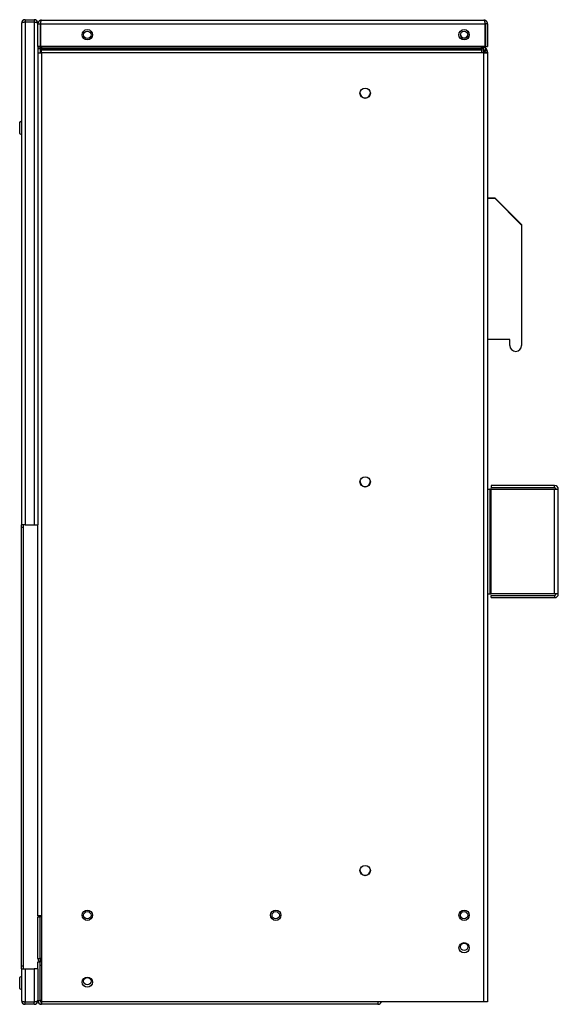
# Model space of a CAD drawing. Extents: x 2 to 63.8, y 0.7 to 42.
# Tile 2 of 7: x 16 to 27.4, y 1.9 to 22.8. Entities that reach past the tile are written whole.
import ezdxf

# ---------------------------------------------------------------- set-up
doc = ezdxf.new("R2010")
doc.units = 0
doc.layers.add('BODY', color=3, linetype='CONTINUOUS')

msp = doc.modelspace()

# ---------------------------------------------------------------- linework, layer by layer
at = {"layer": 'BODY', "linetype": 'CONTINUOUS'}
for p, q in [((16.074, 22.817), (16.074, 22.769)), ((16.074, 22.817), (16.266, 22.817)), ((16.266, 22.817), (16.266, 22.769)), ((16.424, 22.807), (25.816, 22.807)), ((15.995, 22.738), (15.995, 12.097)), ((16.074, 22.769), (16.266, 22.769)), ((16.074, 22.762), (16.074, 12.097)), ((16.266, 22.762), (16.074, 22.762)), ((16.266, 22.762), (16.266, 12.097)), ((16.345, 22.738), (16.343, 22.738)), ((16.345, 22.731), (16.345, 22.738)), ((16.345, 22.731), (16.345, 22.728)), ((16.345, 22.728), (16.393, 22.728)), ((16.345, 22.247), (16.345, 22.728)), ((16.393, 22.728), (16.393, 22.247)), ((16.401, 22.627), (16.393, 22.627)), ((16.401, 22.728), (16.401, 22.247)), ((16.401, 22.728), (25.84, 22.728)), ((25.84, 22.728), (25.84, 22.247)), ((25.845, 22.727), (25.84, 22.727)), ((25.845, 22.717), (25.84, 22.717)), ((25.845, 22.727), (25.845, 22.717)), ((25.845, 22.217), (25.845, 22.717)), ((25.846, 22.573), (25.845, 22.573)), ((25.846, 22.214), (25.846, 22.573)), ((25.895, 22.728), (25.847, 22.728)), ((25.847, 22.728), (25.847, 22.247)), ((25.895, 22.728), (25.895, 22.247)), ((16.393, 22.247), (16.345, 22.247)), ((16.345, 22.247), (16.345, 12.097)), ((16.345, 22.217), (16.393, 22.217)), ((16.345, 22.207), (16.393, 22.207)), ((16.393, 22.247), (16.393, 22.207)), ((16.393, 22.207), (16.393, 22.117)), ((25.84, 22.247), (16.401, 22.247)), ((16.425, 22.247), (16.425, 22.217)), ((16.425, 22.195), (16.425, 22.217)), ((16.425, 22.217), (25.765, 22.217)), ((16.425, 22.195), (16.425, 22.177)), ((16.425, 22.195), (25.765, 22.195)), ((16.425, 22.121), (16.425, 22.177)), ((16.425, 22.177), (25.765, 22.177)), ((25.765, 22.217), (25.765, 22.247)), ((25.765, 22.217), (25.765, 22.195)), ((25.765, 22.177), (25.765, 22.195)), ((25.765, 22.177), (25.765, 22.121)), ((25.796, 22.193), (25.796, 22.247)), ((25.797, 22.217), (25.797, 22.247)), ((25.845, 22.217), (25.797, 22.217)), ((25.855, 22.195), (25.821, 22.161)), ((25.838, 22.143), (25.821, 22.161)), ((25.872, 22.177), (25.838, 22.143)), ((25.847, 22.247), (25.895, 22.247)), ((25.855, 22.205), (25.85, 22.2)), ((25.855, 22.205), (25.872, 22.187)), ((25.872, 22.177), (25.855, 22.195)), ((25.872, 22.187), (25.867, 22.182)), ((16.345, 22.117), (16.424, 22.117)), ((16.424, 22.117), (16.424, 3.797)), ((16.425, 22.117), (16.424, 22.117)), ((16.425, 22.121), (16.425, 22.117)), ((16.425, 22.121), (25.765, 22.121)), ((25.816, 22.122), (25.765, 22.122)), ((25.765, 22.117), (25.765, 22.121)), ((25.816, 22.117), (25.765, 22.117)), ((25.833, 22.122), (25.816, 22.122)), ((25.816, 22.122), (25.816, 22.117)), ((25.816, 1.967), (25.816, 22.117)), ((25.816, 22.117), (25.895, 22.117)), ((25.836, 22.119), (25.819, 22.136)), ((25.838, 22.117), (25.836, 22.119)), ((25.895, 22.121), (25.847, 22.121)), ((25.847, 22.117), (25.847, 22.121)), ((25.895, 22.131), (25.895, 22.121)), ((25.895, 22.131), (25.895, 22.131)), ((25.895, 22.117), (25.895, 22.121)), ((25.895, 22.117), (25.895, 1.967)), ((15.995, 20.664), (15.958, 20.643)), ((15.995, 20.654), (15.958, 20.633)), ((15.958, 20.643), (15.958, 20.633)), ((15.958, 20.633), (15.958, 20.401)), ((15.958, 20.401), (15.995, 20.38)), ((25.895, 19.037), (26.047, 19.037)), ((25.895, 19.027), (26.047, 19.027)), ((26.047, 19.037), (26.617, 18.467)), ((26.047, 19.027), (26.617, 18.457)), ((26.617, 18.467), (26.617, 18.457)), ((26.617, 18.457), (26.617, 15.902)), ((26.367, 16.027), (25.895, 16.027)), ((26.367, 15.902), (26.367, 16.027)), ((25.895, 12.852), (25.943, 12.852)), ((25.943, 12.852), (25.943, 10.628)), ((25.974, 12.852), (25.943, 12.852)), ((25.968, 12.931), (25.968, 12.883)), ((27.317, 12.931), (25.968, 12.931)), ((27.317, 12.883), (25.968, 12.883)), ((25.974, 10.628), (25.974, 12.852)), ((25.974, 12.852), (27.317, 12.852)), ((27.317, 12.883), (27.317, 12.931)), ((27.317, 10.628), (27.317, 12.852)), ((27.317, 12.852), (27.396, 12.852)), ((27.396, 10.628), (27.396, 12.852)), ((16.074, 12.097), (15.995, 12.097)), ((15.995, 12.037), (15.995, 12.097)), ((16.043, 12.037), (15.995, 12.037)), ((15.995, 2.727), (15.995, 12.037)), ((16.043, 12.037), (16.043, 12.097)), ((16.043, 2.727), (16.043, 12.037)), ((16.074, 12.097), (16.266, 12.097)), ((16.266, 12.097), (16.345, 12.097)), ((16.345, 3.797), (16.345, 12.097)), ((25.895, 10.628), (25.943, 10.628)), ((25.943, 10.628), (25.974, 10.628)), ((25.968, 10.549), (25.968, 10.597)), ((25.968, 10.597), (27.317, 10.597)), ((25.968, 10.549), (27.317, 10.549)), ((27.317, 10.628), (25.974, 10.628)), ((27.396, 10.628), (27.317, 10.628)), ((27.317, 10.597), (27.317, 10.549)), ((16.424, 3.797), (16.345, 3.797)), ((16.345, 2.888), (16.345, 3.772)), ((16.345, 3.772), (16.395, 3.772)), ((16.395, 2.888), (16.395, 3.772)), ((16.396, 2.888), (16.396, 3.772)), ((16.425, 3.772), (16.396, 3.772)), ((16.424, 3.797), (16.425, 3.797)), ((16.424, 3.797), (16.424, 3.772)), ((16.425, 3.797), (16.425, 1.967)), ((16.043, 2.727), (15.995, 2.727)), ((15.995, 2.667), (15.995, 2.727)), ((16.043, 2.667), (16.043, 2.727)), ((16.345, 2.888), (16.395, 2.888)), ((16.345, 2.667), (16.345, 2.817)), ((16.345, 2.817), (16.393, 2.817)), ((16.393, 1.995), (16.393, 2.817)), ((16.394, 2.739), (16.394, 2.817)), ((16.394, 1.995), (16.394, 2.739)), ((16.425, 2.739), (16.394, 2.739)), ((16.425, 2.888), (16.396, 2.888)), ((15.995, 2.667), (15.995, 1.996)), ((15.995, 2.667), (16.074, 2.667)), ((16.074, 2.667), (16.074, 1.972)), ((16.074, 2.667), (16.266, 2.667)), ((16.266, 2.667), (16.266, 1.972)), ((16.345, 2.667), (16.266, 2.667)), ((16.345, 2.667), (16.345, 2.003)), ((16.394, 2.563), (16.393, 2.563)), ((15.995, 2.505), (15.958, 2.483)), ((15.958, 2.483), (15.958, 2.252)), ((15.958, 2.252), (15.995, 2.23)), ((16.393, 2.173), (16.394, 2.173)), ((16.074, 1.972), (16.266, 1.972)), ((16.266, 1.965), (16.074, 1.965)), ((16.074, 1.917), (16.074, 1.965)), ((16.266, 1.917), (16.074, 1.917)), ((16.266, 1.917), (16.266, 1.965)), ((16.345, 1.996), (16.343, 1.996)), ((16.345, 1.996), (16.345, 2.003)), ((16.345, 1.995), (16.345, 1.996)), ((16.345, 1.995), (16.393, 1.995)), ((16.425, 1.995), (16.394, 1.995)), ((16.423, 1.965), (16.423, 1.917)), ((16.423, 1.965), (16.425, 1.965)), ((16.423, 1.917), (16.425, 1.917)), ((16.424, 1.995), (16.424, 1.987)), ((16.425, 1.987), (16.424, 1.987)), ((16.425, 1.917), (16.425, 1.967)), ((25.816, 1.967), (16.425, 1.967)), ((23.565, 1.917), (16.425, 1.917)), ((23.565, 1.967), (23.565, 1.917)), ((23.565, 1.965), (23.567, 1.965)), ((23.565, 1.917), (23.567, 1.917)), ((23.567, 1.965), (23.567, 1.917)), ((25.895, 1.967), (25.816, 1.967))]:
    msp.add_line(p, q, dxfattribs=at)
for points in [[(16.424, 22.807), (16.422, 22.807), (16.42, 22.807), (16.418, 22.806), (16.416, 22.806), (16.413, 22.806), (16.411, 22.806), (16.409, 22.805), (16.407, 22.805), (16.405, 22.804), (16.403, 22.804), (16.401, 22.803), (16.398, 22.803), (16.396, 22.802), (16.394, 22.801), (16.392, 22.8), (16.39, 22.799), (16.388, 22.798), (16.386, 22.797), (16.384, 22.796), (16.382, 22.795), (16.381, 22.794), (16.379, 22.793), (16.377, 22.791), (16.375, 22.79), (16.374, 22.788), (16.372, 22.787), (16.37, 22.785), (16.369, 22.784), (16.367, 22.782), (16.366, 22.781), (16.364, 22.779), (16.363, 22.777), (16.361, 22.776), (16.36, 22.774), (16.359, 22.772), (16.358, 22.77), (16.356, 22.768), (16.355, 22.766), (16.354, 22.764), (16.353, 22.762), (16.352, 22.76), (16.351, 22.758), (16.351, 22.756), (16.35, 22.754), (16.349, 22.752), (16.349, 22.75), (16.348, 22.748), (16.347, 22.746), (16.347, 22.743), (16.347, 22.741), (16.346, 22.739), (16.346, 22.737), (16.346, 22.735), (16.346, 22.732), (16.346, 22.73), (16.345, 22.728)], [(16.401, 22.728), (16.401, 22.73), (16.401, 22.732), (16.402, 22.735), (16.402, 22.737), (16.403, 22.739), (16.403, 22.741), (16.404, 22.743), (16.404, 22.746), (16.404, 22.748), (16.405, 22.75), (16.405, 22.752), (16.406, 22.754), (16.406, 22.756), (16.407, 22.758), (16.407, 22.76), (16.407, 22.762), (16.408, 22.764), (16.408, 22.766), (16.409, 22.768), (16.409, 22.77), (16.41, 22.772), (16.41, 22.774), (16.41, 22.776), (16.411, 22.777), (16.411, 22.779), (16.412, 22.781), (16.412, 22.782), (16.413, 22.784), (16.413, 22.785), (16.413, 22.787), (16.414, 22.788), (16.414, 22.79), (16.415, 22.791), (16.415, 22.793), (16.416, 22.794), (16.416, 22.795), (16.416, 22.796), (16.417, 22.797), (16.417, 22.798), (16.418, 22.799), (16.418, 22.8), (16.419, 22.801), (16.419, 22.802), (16.419, 22.803), (16.42, 22.803), (16.42, 22.804), (16.421, 22.805), (16.421, 22.805), (16.422, 22.805), (16.422, 22.806), (16.422, 22.806), (16.423, 22.806), (16.423, 22.807), (16.424, 22.807), (16.424, 22.807), (16.424, 22.807)], [(25.816, 22.807), (25.817, 22.807), (25.817, 22.807), (25.818, 22.806), (25.818, 22.806), (25.819, 22.806), (25.819, 22.806), (25.819, 22.805), (25.82, 22.805), (25.82, 22.804), (25.821, 22.804), (25.821, 22.803), (25.822, 22.803), (25.822, 22.802), (25.822, 22.801), (25.823, 22.8), (25.823, 22.799), (25.824, 22.798), (25.824, 22.797), (25.825, 22.796), (25.825, 22.795), (25.825, 22.794), (25.826, 22.793), (25.826, 22.791), (25.827, 22.79), (25.827, 22.788), (25.828, 22.787), (25.828, 22.785), (25.828, 22.784), (25.829, 22.782), (25.829, 22.781), (25.83, 22.779), (25.83, 22.777), (25.831, 22.776), (25.831, 22.774), (25.831, 22.772), (25.832, 22.77), (25.832, 22.768), (25.833, 22.766), (25.833, 22.764), (25.834, 22.762), (25.834, 22.76), (25.834, 22.758), (25.835, 22.756), (25.835, 22.754), (25.836, 22.752), (25.836, 22.75), (25.837, 22.748), (25.837, 22.746), (25.837, 22.743), (25.838, 22.741), (25.838, 22.739), (25.839, 22.737), (25.839, 22.735), (25.84, 22.732), (25.84, 22.73), (25.84, 22.728)], [(25.895, 22.728), (25.895, 22.73), (25.895, 22.732), (25.895, 22.735), (25.895, 22.737), (25.894, 22.739), (25.894, 22.741), (25.894, 22.743), (25.893, 22.746), (25.893, 22.748), (25.892, 22.75), (25.892, 22.752), (25.891, 22.754), (25.89, 22.756), (25.89, 22.758), (25.889, 22.76), (25.888, 22.762), (25.887, 22.764), (25.886, 22.766), (25.885, 22.768), (25.883, 22.77), (25.882, 22.772), (25.881, 22.774), (25.88, 22.776), (25.878, 22.777), (25.877, 22.779), (25.875, 22.781), (25.874, 22.782), (25.872, 22.784), (25.871, 22.785), (25.869, 22.787), (25.867, 22.788), (25.866, 22.79), (25.864, 22.791), (25.862, 22.793), (25.86, 22.794), (25.858, 22.795), (25.857, 22.796), (25.855, 22.797), (25.853, 22.798), (25.851, 22.799), (25.849, 22.8), (25.847, 22.801), (25.845, 22.802), (25.843, 22.803), (25.84, 22.803), (25.838, 22.804), (25.836, 22.805), (25.834, 22.805), (25.832, 22.805), (25.83, 22.806), (25.828, 22.806), (25.825, 22.806), (25.823, 22.807), (25.821, 22.807), (25.819, 22.807), (25.816, 22.807)], [(16.074, 22.762), (16.059, 22.762), (16.044, 22.76), (16.031, 22.758), (16.019, 22.755), (16.009, 22.751), (16.001, 22.747), (15.997, 22.743), (15.995, 22.738)], [(16.345, 22.731), (16.344, 22.737), (16.339, 22.743), (16.332, 22.748), (16.322, 22.753), (16.31, 22.757), (16.297, 22.76), (16.282, 22.761), (16.266, 22.762)], [(16.405, 22.752), (16.405, 22.751), (16.404, 22.751), (16.403, 22.751), (16.403, 22.75), (16.402, 22.75), (16.402, 22.749), (16.401, 22.749), (16.401, 22.748), (16.4, 22.748), (16.4, 22.747), (16.4, 22.747), (16.399, 22.746), (16.399, 22.746), (16.398, 22.745), (16.398, 22.745), (16.398, 22.744), (16.397, 22.743), (16.397, 22.743), (16.397, 22.742), (16.396, 22.741), (16.396, 22.741), (16.396, 22.74), (16.396, 22.739), (16.395, 22.739), (16.395, 22.738), (16.395, 22.738), (16.395, 22.737), (16.395, 22.736), (16.395, 22.736), (16.394, 22.735), (16.394, 22.734), (16.394, 22.733), (16.394, 22.733), (16.394, 22.732), (16.394, 22.731), (16.394, 22.731), (16.394, 22.73), (16.394, 22.729), (16.394, 22.729), (16.393, 22.728)], [(25.847, 22.728), (25.847, 22.729), (25.847, 22.729), (25.847, 22.73), (25.847, 22.731), (25.847, 22.731), (25.847, 22.732), (25.847, 22.733), (25.847, 22.734), (25.847, 22.734), (25.846, 22.735), (25.846, 22.736), (25.846, 22.736), (25.846, 22.737), (25.846, 22.738), (25.846, 22.738), (25.845, 22.739), (25.845, 22.74), (25.845, 22.74), (25.845, 22.741), (25.845, 22.741), (25.844, 22.742), (25.844, 22.743), (25.844, 22.743), (25.843, 22.744), (25.843, 22.745), (25.843, 22.745), (25.842, 22.746), (25.842, 22.746), (25.841, 22.747), (25.841, 22.747), (25.841, 22.748), (25.84, 22.749), (25.84, 22.749), (25.839, 22.749), (25.839, 22.75), (25.838, 22.75), (25.837, 22.751), (25.837, 22.751), (25.836, 22.751), (25.836, 22.752)], [(16.345, 2.888), (16.346, 2.886), (16.346, 2.884), (16.346, 2.881), (16.347, 2.879), (16.347, 2.877), (16.347, 2.874), (16.348, 2.872), (16.348, 2.87), (16.349, 2.867), (16.349, 2.865), (16.35, 2.863), (16.351, 2.86), (16.351, 2.858), (16.352, 2.856), (16.353, 2.854), (16.354, 2.852), (16.355, 2.85), (16.356, 2.847), (16.357, 2.845), (16.359, 2.843), (16.36, 2.841), (16.361, 2.84), (16.363, 2.838), (16.364, 2.836), (16.366, 2.834), (16.368, 2.833), (16.369, 2.831), (16.371, 2.829), (16.373, 2.828), (16.375, 2.826), (16.376, 2.825), (16.378, 2.824), (16.38, 2.822), (16.382, 2.821), (16.384, 2.82), (16.386, 2.819), (16.388, 2.818), (16.39, 2.816), (16.392, 2.815), (16.394, 2.814)], [(16.416, 2.813), (16.415, 2.814), (16.415, 2.815), (16.414, 2.816), (16.414, 2.817), (16.413, 2.817), (16.412, 2.818), (16.412, 2.819), (16.411, 2.82), (16.41, 2.821), (16.41, 2.822), (16.409, 2.823), (16.409, 2.824), (16.408, 2.826), (16.408, 2.827), (16.407, 2.828), (16.407, 2.829), (16.406, 2.831), (16.406, 2.832), (16.405, 2.834), (16.405, 2.835), (16.404, 2.837), (16.404, 2.839), (16.403, 2.84), (16.403, 2.842), (16.402, 2.844), (16.402, 2.845), (16.401, 2.847), (16.401, 2.849), (16.401, 2.851), (16.4, 2.852), (16.4, 2.854), (16.4, 2.856), (16.399, 2.858), (16.399, 2.86), (16.399, 2.862), (16.398, 2.864), (16.398, 2.866), (16.398, 2.868), (16.398, 2.87), (16.397, 2.872), (16.397, 2.874), (16.397, 2.876), (16.397, 2.878), (16.397, 2.88), (16.397, 2.882), (16.396, 2.884), (16.396, 2.886), (16.396, 2.888)], [(15.995, 1.996), (15.997, 1.991), (16.001, 1.987), (16.009, 1.983), (16.019, 1.979), (16.031, 1.976), (16.044, 1.974), (16.059, 1.973), (16.074, 1.972)], [(16.266, 1.972), (16.282, 1.973), (16.297, 1.975), (16.31, 1.977), (16.322, 1.981), (16.332, 1.986), (16.339, 1.991), (16.344, 1.997), (16.345, 2.003)]]:
    msp.add_lwpolyline(points, dxfattribs=at)
at = {"layer": 'BODY', "linetype": 'CONTINUOUS', "flags": 128}
msp.add_lwpolyline([(23.567, 1.965), (23.573, 1.966), (23.578, 1.967)], dxfattribs=at)
at = {"layer": 'BODY', "linetype": 'CONTINUOUS'}
for centre, radius in [((17.395, 22.497), 0.11), ((17.395, 22.497), 0.078), ((25.395, 22.497), 0.11), ((25.395, 22.497), 0.078), ((23.295, 21.257), 0.11), ((23.295, 13.007), 0.11), ((23.295, 4.757), 0.11), ((17.395, 3.807), 0.109), ((17.395, 3.807), 0.078), ((21.395, 3.807), 0.11), ((21.395, 3.807), 0.078), ((25.395, 3.807), 0.109), ((25.395, 3.807), 0.078), ((25.395, 3.117), 0.109), ((25.397, 3.139), 0.078), ((17.395, 2.387), 0.109), ((17.395, 2.407), 0.078)]:
    msp.add_circle(centre, radius, dxfattribs=at)
for centre, radius, start, end in [((16.074, 22.738), 0.079, 90, 180), ((16.266, 22.738), 0.079, 0, 90), ((16.074, 22.738), 0.031, 90, 131.8421), ((16.266, 22.738), 0.031, 47.3889, 90), ((25.395, 22.507), 0.078, 183.6753, 356.3247), ((25.877, 22.193), 0.081, 180, 225), ((25.876, 22.217), 0.079, 180, 225), ((25.876, 22.217), 0.031, 180, 225), ((25.876, 22.227), 0.031, 185.5714, 225), ((25.816, 22.131), 0.079, 0, 45), ((25.816, 22.121), 0.079, 0, 45), ((25.816, 22.121), 0.031, 0, 45), ((23.295, 21.267), 0.11, 182.6172, 357.3828), ((26.492, 15.902), 0.125, 180, 0), ((23.295, 13.017), 0.109, 182.6172, 357.3828), ((27.317, 12.852), 0.079, 0, 90), ((27.317, 12.852), 0.031, 0, 90), ((27.317, 10.628), 0.079, 270, 0), ((27.317, 10.628), 0.031, 270, 0), ((23.295, 4.767), 0.11, 182.6172, 357.3828), ((16.074, 1.996), 0.079, 180, 270), ((16.074, 1.996), 0.031, 228.1579, 270), ((16.266, 1.996), 0.079, 270, 0), ((16.266, 1.996), 0.031, 270, 312.6111), ((16.423, 1.995), 0.078, 180, 270), ((16.423, 1.995), 0.03, 180, 270), ((23.567, 1.995), 0.078, 270, 338.9628)]:
    msp.add_arc(centre, radius, start, end, dxfattribs=at)

doc.saveas('drawing.dxf')
